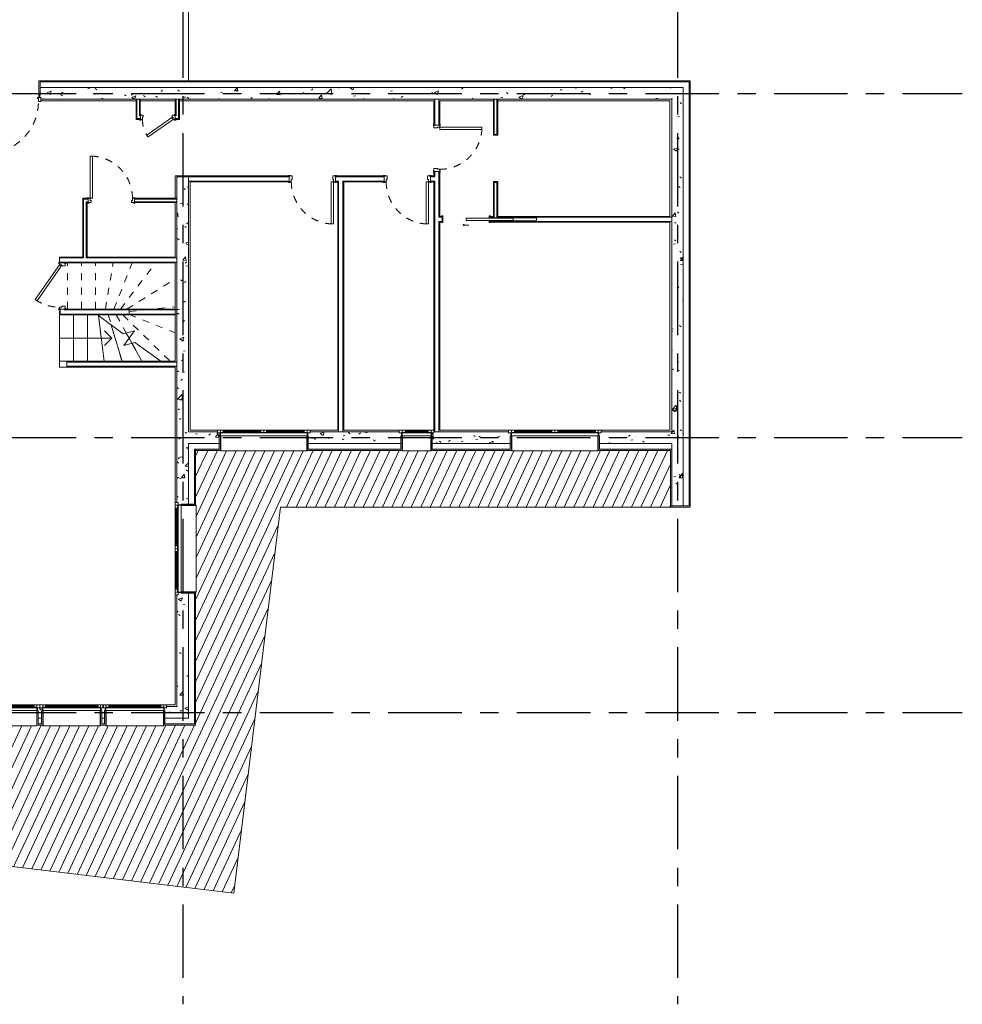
# Model space of a CAD drawing. Header units: millimetres. Extents: x -13892 to 12886, y -13561 to 13913.
# Tile 2 of 3: x -3406 to 12886, y -13561 to 3460. Entities that reach past the tile are written whole.
import ezdxf

# ---------------------------------------------------------------- set-up
doc = ezdxf.new("R2010")
doc.units = ezdxf.units.MM
doc.header["$LTSCALE"] = 100
doc.linetypes.add('Ligne de quadrillage', pattern=[22.225, 12.7, -3.175, 3.175, -3.175])
doc.linetypes.add('Tiret', pattern=[2.5, 1.25, -1.25])
for name, color, linetype, lineweight in [('Axe', 1, 'Continuous', 30), ('Escalier', 31, 'Continuous', 9), ('Escalier_Caché', 31, 'Tiret', 9), ('Escalier_Texte', 31, 'Continuous', 9), ('Fenêtre', 151, 'Continuous', 13), ('Fenêtre_Appui', 1, 'Continuous', 13), ('Mur', 113, 'Continuous', 13), ('Mur_Hachure', 111, 'Continuous', 13), ('Mur_Intérieur', 2, 'Continuous', 13), ('Porte', 31, 'Continuous', 13), ('Porte_Cadre', 31, 'Continuous', 13), ('Sol', 192, 'Continuous', 13), ('Sol_Hachure', 8, 'Continuous', 13)]:
    doc.layers.add(name, color=color, linetype=linetype, lineweight=lineweight)
pattern_1 = [(50, (0, 0), (728.737, -63.756), [76.2, -838.2]), (355, (0, 0), (-140.97, 764.228), [60.96, -670.56]), (100.451, (60.7, -5.3), (587.77, 700.467), [64.76, -712.36]), (46.184, (0, 203.2), (1084.316, -168.17), [114.3, -1257.3]), (96.636, (90.4, 189.2), (949.61, 989.71), [97.14, -1068.54]), (351.184, (0, 203.2), (949.62, 989.7), [91.44, -1005.84]), (21, (101.6, 152.4), (606.458, -409.06), [76.2, -838.2]), (326, (101.6, 152.4), (247.21, 736.753), [60.96, -670.56]), (71.451, (152.14, 118.3), (853.67, 327.685), [64.76, -712.36]), (37.5, (0, 0), (12.3547, 338.22), [33.528, -628.904, 33.528, -647.192, -673.1]), (37.5, (0, 0), (12.3547, 338.22), [-1343.152, 33.528, -639.572]), (7.5, (0, 0), (267.279, 400.722), [33.528, -354.584, 33.528, -613.664, -256.54]), (7.5, (0, 0), (267.279, 400.722), [-1035.304, 33.528, -223.012]), (327.5, (-226.57, 0), (542.3633, -22.9153), [33.528, -220.472, 33.528, -758.952, -1051.56]), (327.5, (-226.57, 0), (542.3633, -22.9153), [-1046.48, 33.528, -1018.032]), (317.5, (-328.17, 0), (592.517, 101.707), [33.528, -296.672, 33.528, -492.76, -746.76]), (317.5, (-328.17, 0), (592.517, 101.707), [-856.488, 33.528, -713.232])]

# ---------------------------------------------------------------- blocks, each defined once
blk = doc.blocks.new('PF 1 Vantail - Droite - 1_00m x 2_40m-310172-RDC')
at = {"layer": 'Fenêtre'}
for p, q in [((-485, -125), (-550, -125)), ((-550, -125), (-550, -175)), ((500, -75), (-500, -75)), ((-500, -175), (-500, -135)), ((-500, -135), (-485, -135)), ((-450, -135), (-500, -135)), ((-500, -135), (-500, -175)), ((-485, -135), (-485, -125)), ((-485, -125), (485, -125)), ((-450, -175), (-450, -135)), ((450, -135), (-450, -135)), ((450, -149), (-450, -149)), ((-450, -149), (-450, -161)), ((-450, -161), (450, -161)), ((450, -135), (450, -175)), ((500, -135), (450, -135)), ((450, -161), (450, -149)), ((550, -125), (485, -125)), ((485, -125), (485, -135)), ((485, -135), (500, -135)), ((500, -135), (500, -175)), ((500, -175), (500, -135)), ((550, -175), (550, -125)), ((-550, -175), (-500, -175)), ((-500, -175), (-450, -175)), ((-450, -175), (450, -175)), ((450, -175), (500, -175)), ((500, -175), (550, -175))]:
    blk.add_line(p, q, dxfattribs=at)
at = {"layer": 'Fenêtre', "lineweight": 9}
for p, q in [((-500, -75), (-510, -75)), ((-510, -75), (-510, -125)), ((-510, -125), (-500, -125)), ((-500, -125), (-500, -75)), ((510, -75), (500, -75)), ((500, -75), (500, -125)), ((500, -125), (510, -125)), ((510, -125), (510, -75))]:
    blk.add_line(p, q, dxfattribs=at)
at = {"layer": 'Fenêtre_Appui'}
for p, q in [((-500, 181), (-500, 185)), ((500, 185), (-500, 185)), ((-495, 185), (-500, 185)), ((-500, 185), (-500, 181)), ((-500, 185), (-500, 181)), ((-500, 185), (-495, 185)), ((-500, 175), (-500, 181)), ((-495, 181), (-495, 185)), ((-495, 181), (-495, 185)), ((-495, 181), (-495, -75)), ((500, 185), (495, 185)), ((495, 185), (495, 181)), ((495, 185), (495, 181)), ((495, 185), (500, 185)), ((495, -75), (495, 181)), ((500, 185), (500, 181)), ((500, 181), (500, 185)), ((500, 181), (500, 185)), ((500, 181), (500, 175))]:
    blk.add_line(p, q, dxfattribs=at)
blk = doc.blocks.new('Int_ Simple - PP _0_73m x 2_04m_-316074-RDC')
at = {"layer": 'Porte', "lineweight": 25}
for p, q in [((-420, 55), (-450, 55)), ((-450, 55), (-450, 50)), ((-450, 50), (-420, 50)), ((-420, 50), (-420, 55)), ((380, 55), (350, 55)), ((350, 55), (350, 50)), ((350, 50), (380, 50)), ((380, 50), (380, 55)), ((-420, -50), (-450, -50)), ((-450, -50), (-450, -55)), ((-450, -55), (-420, -55)), ((-420, -55), (-420, -50)), ((380, -50), (350, -50)), ((350, -50), (350, -55)), ((350, -55), (380, -55)), ((380, -55), (380, -50))]:
    blk.add_line(p, q, dxfattribs=at)
at = {"layer": 'Porte'}
for p, q in [((290, -780), (290, -50)), ((330, -50), (290, -50)), ((330, -50), (330, -780)), ((330, -780), (290, -780))]:
    blk.add_line(p, q, dxfattribs=at)
at = {"layer": 'Porte', "linetype": 'Tiret', "lineweight": 9}
blk.add_arc((330, -50), 730, 180, 270, dxfattribs=at)
at = {"layer": 'Porte_Cadre'}
for p, q in [((-435, 50), (-435, -50)), ((-385, 50), (-435, 50)), ((-385, -10), (-385, 50)), ((365, 50), (315, 50)), ((315, 50), (315, -10)), ((365, -50), (365, 50)), ((-435, -50), (-400, -50)), ((-400, -50), (-400, -10)), ((-400, -10), (-385, -10)), ((315, -10), (330, -10)), ((330, -10), (330, -50)), ((330, -50), (365, -50))]:
    blk.add_line(p, q, dxfattribs=at)
blk = doc.blocks.new('Int_ Simple - PP _0_73m x 2_04m_-315931-RDC')
at = {"layer": 'Porte', "lineweight": 25}
for p, q in [((-420, 41), (-450, 41)), ((-450, 41), (-450, 36)), ((-450, 36), (-420, 36)), ((-420, 36), (-420, 41)), ((380, 41), (350, 41)), ((350, 41), (350, 36)), ((350, 36), (380, 36)), ((380, 36), (380, 41)), ((-420, -36), (-450, -36)), ((-450, -36), (-450, -41)), ((-450, -41), (-420, -41)), ((-420, -41), (-420, -36)), ((380, -36), (350, -36)), ((350, -36), (350, -41)), ((350, -41), (380, -41)), ((380, -41), (380, -36))]:
    blk.add_line(p, q, dxfattribs=at)
at = {"layer": 'Porte'}
for p, q in [((290, -766), (290, -36)), ((330, -36), (290, -36)), ((330, -36), (330, -766)), ((330, -766), (290, -766))]:
    blk.add_line(p, q, dxfattribs=at)
at = {"layer": 'Porte', "linetype": 'Tiret', "lineweight": 9}
blk.add_arc((330, -36), 730, 180, 270, dxfattribs=at)
at = {"layer": 'Porte_Cadre'}
for p, q in [((-435, 36), (-435, -36)), ((-385, 36), (-435, 36)), ((-400, -36), (-400, 4)), ((-400, 4), (-385, 4)), ((-385, 4), (-385, 36)), ((365, 36), (315, 36)), ((315, 36), (315, 4)), ((315, 4), (330, 4)), ((330, 4), (330, -36)), ((365, -36), (365, 36)), ((-435, -36), (-400, -36)), ((330, -36), (365, -36))]:
    blk.add_line(p, q, dxfattribs=at)
blk = doc.blocks.new('Porte d_entrée - PP Lisse _0_90 m x 2_15 m_-316674-RDC')
at = {"layer": 'Porte'}
for p, q in [((390, 1083), (390, 183)), ((440, 1083), (390, 1083)), ((440, 183), (440, 1083)), ((390, 183), (440, 183))]:
    blk.add_line(p, q, dxfattribs=at)
at = {"layer": 'Porte', "linetype": 'Tiret', "lineweight": 9}
blk.add_arc((440, 183), 900, 90, 180, dxfattribs=at)
at = {"layer": 'Porte_Cadre'}
for p, q in [((-500, 183), (-460, 183)), ((-500, 118), (-500, 183)), ((-460, 183), (-460, 133)), ((440, 183), (480, 183)), ((440, 133), (440, 183)), ((480, 183), (480, 118)), ((-445, 118), (-500, 118)), ((-485, 118), (-470, 118)), ((-485, 75), (-485, 118)), ((-470, 75), (-485, 75)), ((-470, 118), (-470, 75)), ((-460, 133), (-445, 133)), ((-445, 133), (-445, 118)), ((425, 133), (440, 133)), ((425, 118), (425, 133)), ((480, 118), (425, 118)), ((450, 75), (450, 118)), ((450, 118), (465, 118)), ((465, 75), (450, 75)), ((465, 118), (465, 75))]:
    blk.add_line(p, q, dxfattribs=at)
blk = doc.blocks.new('Int_ Simple - PP _0_73m x 2_04m_-316776-RDC')
at = {"layer": 'Porte'}
for p, q in [((-268, 469), (-291, 436)), ((-291, 436), (307, 17)), ((330, 50), (-268, 469)), ((307, 17), (330, 50))]:
    blk.add_line(p, q, dxfattribs=at)
at = {"layer": 'Porte', "lineweight": 25}
for p, q in [((-450, 50), (-450, 55)), ((-450, 55), (-420, 55)), ((-420, 50), (-450, 50)), ((-420, 55), (-420, 50)), ((350, 50), (350, 55)), ((350, 55), (380, 55)), ((380, 50), (350, 50)), ((380, 55), (380, 50)), ((-450, -55), (-450, -50)), ((-450, -50), (-420, -50)), ((-420, -55), (-450, -55)), ((-420, -50), (-420, -55)), ((350, -55), (350, -50)), ((350, -50), (380, -50)), ((380, -55), (350, -55)), ((380, -50), (380, -55))]:
    blk.add_line(p, q, dxfattribs=at)
at = {"layer": 'Porte', "linetype": 'Tiret', "lineweight": 9}
blk.add_arc((330, 50), 730, 145, 179.9998, dxfattribs=at)
at = {"layer": 'Porte_Cadre'}
for p, q in [((-435, 50), (-400, 50)), ((-435, -50), (-435, 50)), ((-400, 50), (-400, 10)), ((-400, 10), (-385, 10)), ((-385, 10), (-385, -50)), ((315, 10), (330, 10)), ((315, -50), (315, 10)), ((330, 50), (365, 50)), ((330, 10), (330, 50)), ((365, 50), (365, -50)), ((-385, -50), (-435, -50)), ((365, -50), (315, -50))]:
    blk.add_line(p, q, dxfattribs=at)
blk = doc.blocks.new('Int_ Simple - PP _0_53m x 2_04m_-316924-RDC')
at = {"layer": 'Porte', "lineweight": 25}
for p, q in [((-320, 41), (-350, 41)), ((-350, 41), (-350, 36)), ((-350, 36), (-320, 36)), ((-320, 36), (-320, 41)), ((280, 41), (250, 41)), ((250, 41), (250, 36)), ((250, 36), (280, 36)), ((280, 36), (280, 41)), ((-320, -36), (-350, -36)), ((-350, -36), (-350, -41)), ((-350, -41), (-320, -41)), ((-320, -41), (-320, -36)), ((280, -36), (250, -36)), ((250, -36), (250, -41)), ((250, -41), (280, -41)), ((280, -41), (280, -36))]:
    blk.add_line(p, q, dxfattribs=at)
at = {"layer": 'Porte'}
for p, q in [((-227, -307), (207, -3)), ((230, -36), (-204, -340)), ((207, -3), (230, -36)), ((-204, -340), (-227, -307))]:
    blk.add_line(p, q, dxfattribs=at)
at = {"layer": 'Porte', "linetype": 'Tiret', "lineweight": 9}
blk.add_arc((230, -36), 530, 180.0002, 215, dxfattribs=at)
at = {"layer": 'Porte_Cadre'}
for p, q in [((-335, 36), (-335, -36)), ((-285, 36), (-335, 36)), ((-300, -36), (-300, 4)), ((-300, 4), (-285, 4)), ((-285, 4), (-285, 36)), ((265, 36), (215, 36)), ((215, 36), (215, 4)), ((215, 4), (230, 4)), ((230, 4), (230, -36)), ((265, -36), (265, 36)), ((-335, -36), (-300, -36)), ((230, -36), (265, -36))]:
    blk.add_line(p, q, dxfattribs=at)
blk = doc.blocks.new('Coulissante - Encastrée - 0_80m x 2_04m-319730-RDC')
at = {"layer": 'Porte'}
for p, q in [((-9, 7), (-824, 7)), ((-824, 7), (-824, -33)), ((-9, -33), (-9, 7)), ((-824, -33), (-9, -33))]:
    blk.add_line(p, q, dxfattribs=at)
at = {"layer": 'Porte', "linetype": 'Tiret', "lineweight": 9}
for p in [(-58, 87), (25, 103), (25, 72)]:
    blk.add_line(p, (42, 87), dxfattribs=at)
at = {"layer": 'Porte_Cadre'}
for p, q in [((-434, 45), (-409, 45)), ((-434, 37), (-434, 45)), ((-409, 12), (-424, 12)), ((-409, 45), (-409, 12)), ((391, 45), (416, 45)), ((391, -71), (391, 45)), ((416, 45), (416, 37)), ((-434, -71), (-434, -63)), ((-409, -71), (-434, -71)), ((-424, -38), (-409, -38)), ((-409, -38), (-409, -71)), ((416, -71), (391, -71)), ((416, -63), (416, -71))]:
    blk.add_line(p, q, dxfattribs=at)
blk = doc.blocks.new('PF 2 Vantaux - Droits - 1_50m x 2_40m-319874-RDC')
at = {"layer": 'Fenêtre'}
for p, q in [((-735, -125), (-800, -125)), ((-800, -125), (-800, -175)), ((750, -75), (-750, -75)), ((-750, -175), (-750, -135)), ((-750, -135), (-735, -135)), ((-750, -135), (-750, -175)), ((-700, -135), (-750, -135)), ((-735, -135), (-735, -125)), ((-735, -125), (735, -125)), ((-700, -175), (-700, -135)), ((-50, -135), (-700, -135)), ((-50, -149), (-700, -149)), ((-700, -149), (-700, -161)), ((-700, -161), (-50, -161)), ((0, -135), (-50, -135)), ((-50, -135), (-50, -175)), ((-50, -161), (-50, -149)), ((50, -135), (0, -135)), ((0, -135), (0, -175)), ((0, -175), (0, -135)), ((50, -175), (50, -135)), ((700, -135), (50, -135)), ((700, -149), (50, -149)), ((50, -149), (50, -161)), ((50, -161), (700, -161)), ((700, -135), (700, -175)), ((750, -135), (700, -135)), ((700, -161), (700, -149)), ((800, -125), (735, -125)), ((735, -125), (735, -135)), ((735, -135), (750, -135)), ((750, -135), (750, -175)), ((750, -175), (750, -135)), ((800, -175), (800, -125)), ((-800, -175), (-750, -175)), ((-750, -175), (-700, -175)), ((-700, -175), (-50, -175)), ((-50, -175), (0, -175)), ((0, -175), (50, -175)), ((50, -175), (700, -175)), ((700, -175), (750, -175)), ((750, -175), (800, -175))]:
    blk.add_line(p, q, dxfattribs=at)
at = {"layer": 'Fenêtre', "lineweight": 9}
for p, q in [((-750, -75), (-760, -75)), ((-760, -75), (-760, -125)), ((-760, -125), (-750, -125)), ((-750, -125), (-750, -75)), ((760, -75), (750, -75)), ((750, -75), (750, -125)), ((750, -125), (760, -125)), ((760, -125), (760, -75))]:
    blk.add_line(p, q, dxfattribs=at)
at = {"layer": 'Fenêtre_Appui'}
for p, q in [((-750, 181), (-750, 185)), ((750, 185), (-750, 185)), ((-745, 185), (-750, 185)), ((-750, 185), (-750, 181)), ((-750, 185), (-750, 181)), ((-750, 185), (-745, 185)), ((-750, 175), (-750, 181)), ((-745, 181), (-745, 185)), ((-745, 181), (-745, 185)), ((-745, 181), (-745, -75)), ((750, 185), (745, 185)), ((745, 185), (745, 181)), ((745, 185), (745, 181)), ((745, 185), (750, 185)), ((745, -75), (745, 181)), ((750, 185), (750, 181)), ((750, 181), (750, 185)), ((750, 181), (750, 185)), ((750, 181), (750, 175))]:
    blk.add_line(p, q, dxfattribs=at)
blk = doc.blocks.new('PF 2 Vantaux - Droits - 1_50m x 2_40m-320017-RDC')
at = {"layer": 'Fenêtre'}
for p, q in [((-735, -125), (-800, -125)), ((-800, -125), (-800, -175)), ((750, -75), (-750, -75)), ((-750, -175), (-750, -135)), ((-750, -135), (-735, -135)), ((-750, -135), (-750, -175)), ((-700, -135), (-750, -135)), ((-735, -135), (-735, -125)), ((-735, -125), (735, -125)), ((-700, -175), (-700, -135)), ((-50, -135), (-700, -135)), ((-50, -149), (-700, -149)), ((-700, -149), (-700, -161)), ((-700, -161), (-50, -161)), ((0, -135), (-50, -135)), ((-50, -135), (-50, -175)), ((-50, -161), (-50, -149)), ((50, -135), (0, -135)), ((0, -135), (0, -175)), ((0, -175), (0, -135)), ((50, -175), (50, -135)), ((700, -135), (50, -135)), ((700, -149), (50, -149)), ((50, -149), (50, -161)), ((50, -161), (700, -161)), ((700, -135), (700, -175)), ((750, -135), (700, -135)), ((700, -161), (700, -149)), ((800, -125), (735, -125)), ((735, -125), (735, -135)), ((735, -135), (750, -135)), ((750, -135), (750, -175)), ((750, -175), (750, -135)), ((800, -175), (800, -125)), ((-800, -175), (-750, -175)), ((-750, -175), (-700, -175)), ((-700, -175), (-50, -175)), ((-50, -175), (0, -175)), ((0, -175), (50, -175)), ((50, -175), (700, -175)), ((700, -175), (750, -175)), ((750, -175), (800, -175))]:
    blk.add_line(p, q, dxfattribs=at)
at = {"layer": 'Fenêtre', "lineweight": 9}
for p, q in [((-750, -75), (-760, -75)), ((-760, -75), (-760, -125)), ((-760, -125), (-750, -125)), ((-750, -125), (-750, -75)), ((760, -75), (750, -75)), ((750, -75), (750, -125)), ((750, -125), (760, -125)), ((760, -125), (760, -75))]:
    blk.add_line(p, q, dxfattribs=at)
at = {"layer": 'Fenêtre_Appui'}
for p, q in [((-750, 181), (-750, 185)), ((750, 185), (-750, 185)), ((-745, 185), (-750, 185)), ((-750, 185), (-750, 181)), ((-750, 185), (-750, 181)), ((-750, 185), (-745, 185)), ((-750, 175), (-750, 181)), ((-745, 181), (-745, 185)), ((-745, 181), (-745, 185)), ((-745, 181), (-745, -75)), ((750, 185), (745, 185)), ((745, 185), (745, 181)), ((745, 185), (745, 181)), ((745, 185), (750, 185)), ((745, -75), (745, 181)), ((750, 185), (750, 181)), ((750, 181), (750, 185)), ((750, 181), (750, 185)), ((750, 181), (750, 175))]:
    blk.add_line(p, q, dxfattribs=at)
blk = doc.blocks.new('PF 1 Vantail - Droite - 0_50m x 2_40m-320071-RDC')
at = {"layer": 'Fenêtre'}
for p, q in [((-235, -125), (-300, -125)), ((-300, -125), (-300, -175)), ((250, -75), (-250, -75)), ((-250, -175), (-250, -135)), ((-250, -135), (-235, -135)), ((-200, -135), (-250, -135)), ((-250, -135), (-250, -175)), ((-235, -135), (-235, -125)), ((-235, -125), (235, -125)), ((-200, -175), (-200, -135)), ((200, -135), (-200, -135)), ((200, -149), (-200, -149)), ((-200, -149), (-200, -161)), ((-200, -161), (200, -161)), ((200, -135), (200, -175)), ((250, -135), (200, -135)), ((200, -161), (200, -149)), ((300, -125), (235, -125)), ((235, -125), (235, -135)), ((235, -135), (250, -135)), ((250, -135), (250, -175)), ((250, -175), (250, -135)), ((300, -175), (300, -125)), ((-300, -175), (-250, -175)), ((-250, -175), (-200, -175)), ((-200, -175), (200, -175)), ((200, -175), (250, -175)), ((250, -175), (300, -175))]:
    blk.add_line(p, q, dxfattribs=at)
at = {"layer": 'Fenêtre', "lineweight": 9}
for p, q in [((-250, -75), (-260, -75)), ((-260, -75), (-260, -125)), ((-260, -125), (-250, -125)), ((-250, -125), (-250, -75)), ((260, -75), (250, -75)), ((250, -75), (250, -125)), ((250, -125), (260, -125)), ((260, -125), (260, -75))]:
    blk.add_line(p, q, dxfattribs=at)
at = {"layer": 'Fenêtre_Appui'}
for p, q in [((-250, 181), (-250, 185)), ((250, 185), (-250, 185)), ((-245, 185), (-250, 185)), ((-250, 185), (-250, 181)), ((-250, 185), (-250, 181)), ((-250, 185), (-245, 185)), ((-250, 175), (-250, 181)), ((-245, 181), (-245, 185)), ((-245, 181), (-245, 185)), ((-245, 181), (-245, -75)), ((250, 185), (245, 185)), ((245, 185), (245, 181)), ((245, 185), (245, 181)), ((245, 185), (250, 185)), ((245, -75), (245, 181)), ((250, 185), (250, 181)), ((250, 181), (250, 185)), ((250, 181), (250, 185)), ((250, 181), (250, 175))]:
    blk.add_line(p, q, dxfattribs=at)

msp = doc.modelspace()

# ---------------------------------------------------------------- hatches: boundary and pattern name
at = {"layer": 'Mur_Hachure', "lineweight": 9}
h = msp.add_hatch(dxfattribs=at)
h.set_pattern_fill('FP_1', color=256, style=0, pattern_type=2)
h.set_pattern_definition(pattern_1)
h.paths.add_polyline_path([(7833, 2085), (7863, 2085), (7863, 2285), (-3052, 2285), (-3052, 2155), (-3057, 2155), (-3057, 2112), (-3042, 2112), (-3042, 2085), (6861, 2085)])
h.paths.add_polyline_path([(-4199, 2085), (-4022, 2085), (-4022, 2112), (-4007, 2112), (-4007, 2155), (-4012, 2155), (-4012, 2285), (-5607, 2285), (-5607, 2085)])
h = msp.add_hatch(dxfattribs=at)
h.set_pattern_fill('FP_1', color=256, style=0, pattern_type=2)
h.set_pattern_definition(pattern_1)
h.paths.add_polyline_path([(7863, -3665), (8063, -3665), (8063, 2285), (7863, 2285), (7863, -3635)])
h = msp.add_hatch(dxfattribs=at)
h.set_pattern_fill('FP_1', color=256, style=0, pattern_type=2)
h.set_pattern_definition(pattern_1)
h.paths.add_polyline_path([(-503, -3665), (-487, -3665), (-487, 745), (-687, 745), (-687, -3665)])
h = msp.add_hatch(dxfattribs=at)
h.set_pattern_fill('FP_1', color=256, style=0, pattern_type=2)
h.set_pattern_definition(pattern_1)
h.paths.add_polyline_path([(-687, -8415), (-487, -8415), (-487, -6455), (-617, -6455), (-617, -6445), (-667, -6445), (-667, -6485), (-687, -6485), (-687, -8385)])
h.paths.add_polyline_path([(-617, -4925), (-617, -4915), (-487, -4915), (-487, -3665), (-687, -3665), (-687, -4885), (-667, -4885), (-667, -4925)])
h = msp.add_hatch(dxfattribs=at)
h.set_pattern_fill('FP_1', color=256, style=0, pattern_type=2)
h.set_pattern_definition(pattern_1)
h.paths.add_polyline_path([(7782, -3865), (8063, -3865), (8063, -3665), (6644, -3665), (6644, -3685), (6604, -3685), (6604, -3735), (6614, -3735), (6614, -3865), (6861, -3865)])
h.paths.add_polyline_path([(5074, -3865), (5074, -3735), (5084, -3735), (5084, -3685), (5044, -3685), (5044, -3665), (3754, -3665), (3754, -3685), (3714, -3685), (3714, -3735), (3724, -3735), (3724, -3865), (5020, -3865)])
h.paths.add_polyline_path([(3154, -3865), (3184, -3865), (3184, -3735), (3194, -3735), (3194, -3685), (3154, -3685), (3154, -3665), (1613, -3665), (1613, -3685), (1573, -3685), (1573, -3735), (1583, -3735), (1583, -3865), (2259, -3865)])
h.paths.add_polyline_path([(13, -3865), (43, -3865), (43, -3735), (53, -3735), (53, -3685), (13, -3685), (13, -3665), (-487, -3665), (-487, -3865), (-43, -3865)])
at = {"layer": 'Mur_Hachure'}
h = msp.add_hatch(color=256, dxfattribs=at)
h.paths.add_polyline_path([(7863, -3985), (7863, -3965), (6614, -3965), (6614, -3735), (6594, -3735), (6594, -3985), (7843, -3985)])
h.paths.add_polyline_path([(8163, -3985), (8183, -3985), (8183, -3965), (8163, -3965)])
h.paths.add_polyline_path([(5020, -3985), (5094, -3985), (5094, -3735), (5074, -3735), (5074, -3965), (3724, -3965), (3724, -3735), (3704, -3735), (3704, -3985), (4100, -3985)])
h.paths.add_polyline_path([(3204, -3985), (3204, -3735), (3184, -3735), (3184, -3965), (1583, -3965), (1583, -3735), (1563, -3735), (1563, -3985), (3179, -3985)])
h.paths.add_polyline_path([(-43, -3985), (63, -3985), (63, -3735), (43, -3735), (43, -3965), (-367, -3965), (-367, -3985)])
at = {"layer": 'Mur_Hachure', "lineweight": 9}
h = msp.add_hatch(dxfattribs=at)
h.set_pattern_fill('FP_1', color=256, style=0, pattern_type=2)
h.set_pattern_definition(pattern_1)
h.paths.add_polyline_path([(8063, -4947), (8063, -3865), (7863, -3865), (7863, -4947)])
at = {"layer": 'Mur_Hachure'}
msp.add_hatch(color=256, dxfattribs=at).paths.add_polyline_path([(7863, -4967), (7863, -3985), (7843, -3985), (7843, -4967)])
at = {"layer": 'Mur_Hachure', "lineweight": 9}
h = msp.add_hatch(dxfattribs=at)
h.set_pattern_fill('FP_1', color=256, style=0, pattern_type=2)
h.set_pattern_definition(pattern_1)
h.paths.add_polyline_path([(-487, -8615), (-487, -8415), (-867, -8415), (-867, -8435), (-907, -8435), (-907, -8485), (-897, -8485), (-897, -8615), (-503, -8615)])
h.paths.add_polyline_path([(-1937, -8615), (-1937, -8485), (-1927, -8485), (-1927, -8435), (-1997, -8435), (-1997, -8485), (-1987, -8485), (-1987, -8615)])
h.paths.add_polyline_path([(-3027, -8615), (-3027, -8485), (-3017, -8485), (-3017, -8435), (-3097, -8435), (-3097, -8485), (-3087, -8485), (-3087, -8615)])
h.paths.add_polyline_path([(-4127, -8615), (-4127, -8485), (-4117, -8485), (-4117, -8435), (-4197, -8435), (-4197, -8485), (-4187, -8485), (-4187, -8615), (-4185, -8615)])
h.paths.add_polyline_path([(-5287, -8615), (-5227, -8615), (-5227, -8485), (-5217, -8485), (-5217, -8435), (-5297, -8435), (-5297, -8485), (-5287, -8485), (-5287, -8561)])
h.paths.add_polyline_path([(-6327, -8615), (-6327, -8485), (-6317, -8485), (-6317, -8435), (-6357, -8435), (-6357, -8415), (-7637, -8415), (-7637, -8615), (-6357, -8615)])
at = {"layer": 'Sol_Hachure', "lineweight": 9}
h = msp.add_hatch(dxfattribs=at)
h.set_pattern_fill('FP_2', color=256, style=0, pattern_type=2)
h.set_pattern_definition([(245, (8269.38, -10054.29), (135.9462, -63.3927), [])])
h.paths.add_polyline_path([(296, -11642), (1100, -4967), (7843, -4967), (7843, -3985), (6594, -3985), (6594, -3995), (5094, -3995), (5094, -3985), (3704, -3985), (3704, -3995), (3204, -3995), (3204, -3985), (1563, -3985), (1563, -3995), (63, -3995), (63, -3985), (-367, -3985), (-367, -4935), (-357, -4935), (-357, -6435), (-367, -6435), (-367, -8735), (-917, -8735), (-917, -8745), (-1917, -8745), (-1917, -8735), (-2007, -8735), (-2007, -8745), (-3007, -8745), (-3007, -8735), (-3107, -8735), (-3107, -8745), (-4107, -8745), (-4107, -8735), (-4207, -8735), (-4207, -8745), (-5207, -8745), (-5207, -8735), (-5307, -8735), (-5307, -8745), (-6307, -8745), (-6307, -8735), (-7617, -8735), (-7617, -9932), (-7957, -9932), (-7958, -10648), (-503, -11546)])

# ---------------------------------------------------------------- linework, layer by layer
at = {"layer": 'Axe', "linetype": 'Ligne de quadrillage'}
for p, q in [((-587, 12613), (-587, -13561)), ((7963, 12613), (7963, -13561)), ((-12592, 2185), (12886, 2185)), ((-12592, -3765), (12886, -3765)), ((-12592, -8515), (12886, -8515))]:
    msp.add_line(p, q, dxfattribs=at)
at = {"layer": 'Escalier'}
for p, q in [((-2719, -1645), (-2719, -2445)), ((-2478, -1645), (-2478, -2445)), ((-2236, -1645), (-2236, -2445)), ((-2044, -1658), (-1946, -2445)), ((-1822, -1821), (-1637, -2445)), ((-1564, -1957), (-1516, -2045)), ((-1467, -2133), (-1296, -2445))]:
    msp.add_line(p, q, dxfattribs=at)
at = {"layer": 'Escalier', "linetype": 'Tiret'}
for p, q in [((-2719, -1645), (-2719, -2445)), ((-2478, -1645), (-2478, -2445)), ((-2236, -1645), (-2236, -2445)), ((-2044, -1658), (-1946, -2445)), ((-1822, -1821), (-1637, -2445)), ((-1564, -1957), (-1516, -2045)), ((-1467, -2133), (-1296, -2445))]:
    msp.add_line(p, q, dxfattribs=at)
at = {"layer": 'Escalier_Caché'}
for p, q in [((-2578, -1545), (-2578, -745)), ((-717, -745), (-2578, -745)), ((-2338, -1545), (-2338, -745)), ((-2338, -1545), (-2338, -745)), ((-2098, -1545), (-2098, -745)), ((-2098, -1545), (-2098, -745)), ((-1924, -1545), (-1791, -745)), ((-1924, -1545), (-1791, -745)), ((-1776, -1545), (-1459, -745)), ((-1776, -1545), (-1459, -745)), ((-1663, -1545), (-1058, -745)), ((-1663, -1545), (-1058, -745)), ((-717, -2445), (-717, -745)), ((-1557, -1545), (-717, -1022)), ((-1557, -1545), (-717, -1022)), ((-1516, -1584), (-717, -1504)), ((-1516, -1584), (-717, -1504)), ((-1516, -1545), (-2578, -1545)), ((-2046, -1645), (-2044, -1658)), ((-2046, -1645), (-2044, -1658)), ((-1875, -1645), (-1822, -1821)), ((-1875, -1645), (-1822, -1821)), ((-1868, -1645), (-1516, -1645)), ((-1736, -1645), (-1564, -1957)), ((-1736, -1645), (-1564, -1957)), ((-1621, -1645), (-806, -2445)), ((-1621, -1645), (-806, -2445)), ((-1516, -1645), (-1516, -1545)), ((-1516, -1634), (-717, -1951)), ((-1516, -1634), (-717, -1951)), ((-1516, -2045), (-1467, -2133)), ((-1516, -2045), (-1467, -2133))]:
    msp.add_line(p, q, dxfattribs=at)
at = {"layer": 'Escalier_Caché', "linetype": 'Continuous'}
for p, q in [((-1617, -1971), (-2062, -1645)), ((-1424, -1919), (-1617, -1971)), ((-1608, -2171), (-1424, -1919)), ((-1415, -2119), (-1608, -2171)), ((-969, -2445), (-1415, -2119))]:
    msp.add_line(p, q, dxfattribs=at)
at = {"layer": 'Escalier_Texte'}
for p, q in [((-1816, -2045), (-1941, -1920)), ((-2719, -2045), (-2478, -2045)), ((-2478, -2045), (-2236, -2045)), ((-2236, -2045), (-1996, -2045)), ((-1996, -2045), (-1816, -2045)), ((-1816, -2045), (-1941, -2170))]:
    msp.add_line(p, q, dxfattribs=at)
at = {"layer": 'Mur'}
for p, q in [((8183, 2405), (-3072, 2405)), ((-3072, 2405), (-3072, 2155)), ((8163, 2385), (-3052, 2385)), ((-3052, 2385), (-3052, 2155)), ((8163, 2385), (8163, -4947)), ((8183, -4967), (8183, 2405)), ((8063, 2285), (-3052, 2285)), ((8063, 2285), (8063, -4947)), ((-3072, 2155), (-3052, 2155)), ((-3057, 2155), (-3057, 2112)), ((-3057, 2112), (-3042, 2112)), ((-3042, 2112), (-3042, 2055)), ((7863, 2085), (-3042, 2085)), ((-3042, 2055), (-1393, 2055)), ((-1393, 2055), (-1393, 2085)), ((-1380, 2085), (-1380, 1749)), ((-1334, 2085), (-1334, 1795)), ((-1321, 2055), (-1321, 2085)), ((-1321, 2055), (-717, 2055)), ((-717, 2055), (-717, 2085)), ((-704, 1795), (-704, 2085)), ((-658, 1749), (-658, 2085)), ((-645, 2055), (-645, 2085)), ((-645, 2055), (3754, 2055)), ((3767, 1638), (3767, 2085)), ((3841, 1638), (3841, 2085)), ((3854, 2055), (4784, 2055)), ((4784, 2055), (4784, 2085)), ((4797, 1476), (4797, 2085)), ((4843, 1476), (4843, 2085)), ((4856, 2055), (4856, 2085)), ((4856, 2055), (7833, 2055)), ((7833, 2055), (7833, 60)), ((7863, 2085), (7863, -3665)), ((-1380, 1749), (-1319, 1749)), ((-1334, 1795), (-1319, 1795)), ((-704, 1795), (-719, 1795)), ((-658, 1749), (-719, 1749)), ((4843, 1476), (4797, 1476)), ((-717, 758), (-717, 372)), ((-457, 758), (-717, 758)), ((1254, 745), (-687, 745)), ((-687, -4885), (-687, 745)), ((-487, -3665), (-487, 745)), ((2894, 745), (2054, 745)), ((3767, 745), (3694, 745)), ((3767, 745), (3767, 838)), ((3841, 47), (3841, 838)), ((1254, 671), (-487, 671)), ((-457, -3635), (-457, 658)), ((2107, 671), (2054, 671)), ((2107, -3665), (2107, 671)), ((2894, 671), (2181, 671)), ((2181, -3665), (2181, 671)), ((3767, 671), (3694, 671)), ((3767, -3665), (3767, 671)), ((4797, 47), (4797, 647)), ((4797, 647), (4843, 647)), ((4843, 47), (4843, 647)), ((-2301, 359), (-2301, -658)), ((-2301, 359), (-2222, 359)), ((-687, 359), (-1422, 359)), ((-687, 372), (-717, 372)), ((-2255, 313), (-2255, -658)), ((-2222, 313), (-2255, 313)), ((-687, 313), (-1422, 313)), ((-687, 300), (-717, 300)), ((-717, 300), (-717, -645)), ((3841, 47), (3894, 47)), ((4724, 47), (4797, 47)), ((4784, 47), (4784, 60)), ((4843, 47), (7863, 47)), ((4856, 47), (4856, 60)), ((3841, -3665), (3841, -27)), ((3841, -27), (3894, -27)), ((4724, -27), (7863, -27)), ((7833, -40), (7833, -3635)), ((-2301, -658), (-2719, -658)), ((-2314, -658), (-2314, -645)), ((-687, -658), (-2255, -658)), ((-2242, -658), (-2242, -645)), ((-2719, -732), (-687, -732)), ((-717, -745), (-717, -1545)), ((-2706, -1632), (-2706, -1545)), ((-687, -1632), (-2706, -1632)), ((-2632, -1558), (-2632, -1545)), ((-687, -1558), (-2632, -1558)), ((-717, -1645), (-717, -2445)), ((-2592, -2458), (-687, -2458)), ((-2592, -2532), (-687, -2532)), ((-717, -2545), (-717, -4885)), ((-487, -3665), (13, -3665)), ((13, -3635), (-457, -3635)), ((53, -3735), (43, -3735)), ((43, -3965), (43, -3735)), ((63, -3985), (63, -3735)), ((1563, -3735), (1563, -3985)), ((1583, -3735), (1573, -3735)), ((1583, -3735), (1583, -3965)), ((2094, -3635), (1613, -3635)), ((1613, -3665), (3154, -3665)), ((3154, -3635), (2194, -3635)), ((3194, -3735), (3184, -3735)), ((3184, -3965), (3184, -3735)), ((3204, -3985), (3204, -3735)), ((3704, -3735), (3704, -3985)), ((3724, -3735), (3714, -3735)), ((3724, -3735), (3724, -3965)), ((5044, -3665), (3754, -3665)), ((5044, -3635), (3854, -3635)), ((5084, -3735), (5074, -3735)), ((5074, -3965), (5074, -3735)), ((5094, -3985), (5094, -3735)), ((6594, -3735), (6594, -3985)), ((6614, -3735), (6604, -3735)), ((6614, -3735), (6614, -3965)), ((7833, -3635), (6644, -3635)), ((6644, -3665), (7863, -3665)), ((-487, -4915), (-487, -3865)), ((-487, -3865), (43, -3865)), ((1583, -3865), (3184, -3865)), ((3724, -3865), (5074, -3865)), ((6614, -3865), (7863, -3865)), ((7863, -4967), (7863, -3865)), ((-387, -4915), (-387, -3965)), ((-387, -3965), (43, -3965)), ((-367, -4935), (-367, -3965)), ((-367, -3985), (63, -3985)), ((1563, -3985), (3204, -3985)), ((1583, -3965), (3184, -3965)), ((3704, -3985), (5094, -3985)), ((3724, -3965), (5074, -3965)), ((6594, -3985), (7843, -3985)), ((6614, -3965), (7863, -3965)), ((7843, -3985), (7843, -4967)), ((8163, -3965), (8183, -3965)), ((8183, -3985), (8163, -3985)), ((-617, -4915), (-387, -4915)), ((-617, -4915), (-617, -4925)), ((-617, -4935), (-367, -4935)), ((7843, -4967), (8183, -4967)), ((7863, -4947), (8163, -4947)), ((-367, -6435), (-617, -6435)), ((-617, -6445), (-617, -6455)), ((-387, -6455), (-617, -6455)), ((-487, -8615), (-487, -6455)), ((-387, -8715), (-387, -6455)), ((-367, -8735), (-367, -6435)), ((-717, -6485), (-717, -8385)), ((-687, -8415), (-687, -6485)), ((-3107, -8485), (-3107, -8735)), ((-3087, -8485), (-3097, -8485)), ((-3087, -8485), (-3087, -8715)), ((-3017, -8485), (-3027, -8485)), ((-3027, -8715), (-3027, -8485)), ((-3007, -8735), (-3007, -8485)), ((-2007, -8485), (-2007, -8735)), ((-1987, -8485), (-1997, -8485)), ((-1987, -8485), (-1987, -8715)), ((-1927, -8485), (-1937, -8485)), ((-1937, -8715), (-1937, -8485)), ((-1917, -8735), (-1917, -8485)), ((-917, -8485), (-917, -8735)), ((-897, -8485), (-907, -8485)), ((-897, -8485), (-897, -8715)), ((-717, -8385), (-867, -8385)), ((-867, -8415), (-687, -8415)), ((-3087, -8615), (-3027, -8615)), ((-1987, -8615), (-1937, -8615)), ((-897, -8615), (-487, -8615)), ((-3107, -8735), (-3007, -8735)), ((-3087, -8715), (-3027, -8715)), ((-2007, -8735), (-1917, -8735)), ((-1987, -8715), (-1937, -8715)), ((-917, -8735), (-367, -8735)), ((-897, -8715), (-387, -8715))]:
    msp.add_line(p, q, dxfattribs=at)
at = {"layer": 'Mur_Intérieur'}
for p, q in [((-1393, 2055), (-1393, 1736)), ((-1321, 1808), (-1321, 2055)), ((-717, 2055), (-717, 1808)), ((-645, 1736), (-645, 2055)), ((3754, 2055), (3754, 1638)), ((3854, 1638), (3854, 2055)), ((4784, 2055), (4784, 1463)), ((4856, 1463), (4856, 2055)), ((-1393, 1736), (-1319, 1736)), ((-1319, 1808), (-1321, 1808)), ((-1319, 1736), (-1319, 1808)), ((-717, 1808), (-719, 1808)), ((-719, 1808), (-719, 1736)), ((-719, 1736), (-645, 1736)), ((3754, 1638), (3854, 1638)), ((4784, 1463), (4856, 1463)), ((1254, 758), (-457, 758)), ((1254, 658), (1254, 758)), ((2894, 758), (2054, 758)), ((2054, 758), (2054, 658)), ((2894, 658), (2894, 758)), ((3754, 758), (3694, 758)), ((3694, 758), (3694, 658)), ((3754, 838), (3754, 758)), ((3854, 838), (3754, 838)), ((3854, 60), (3854, 838)), ((-457, 658), (1254, 658)), ((2054, 658), (2094, 658)), ((2094, 658), (2094, -3635)), ((2194, 658), (2894, 658)), ((2194, -3635), (2194, 658)), ((3694, 658), (3754, 658)), ((3754, 658), (3754, -3635)), ((4784, 660), (4784, 60)), ((4856, 660), (4784, 660)), ((4856, 60), (4856, 660)), ((-2222, 372), (-2314, 372)), ((-2314, 372), (-2314, -645)), ((-2222, 300), (-2222, 372)), ((-717, 372), (-1422, 372)), ((-1422, 372), (-1422, 300)), ((-2242, -645), (-2242, 300)), ((-2242, 300), (-2222, 300)), ((-1422, 300), (-717, 300)), ((3894, 60), (3854, 60)), ((3894, -40), (3894, 60)), ((4784, 60), (4724, 60)), ((4724, 60), (4724, 35)), ((4724, 35), (5524, 35)), ((7833, 60), (4856, 60)), ((5524, 35), (5524, -15)), ((3854, -3635), (3854, -40)), ((3854, -40), (3894, -40)), ((5524, -15), (4724, -15)), ((4724, -15), (4724, -40)), ((4724, -40), (7833, -40)), ((-2314, -645), (-2719, -645)), ((-2719, -645), (-2719, -745)), ((-717, -645), (-2242, -645)), ((-2719, -745), (-717, -745)), ((-2719, -1545), (-2719, -1645)), ((-717, -1545), (-2719, -1545)), ((-2719, -1645), (-717, -1645)), ((-717, -2445), (-2719, -2445)), ((-2719, -2545), (-2719, -2445)), ((-2719, -2545), (-717, -2545)), ((-2592, -2445), (-2592, -2545))]:
    msp.add_line(p, q, dxfattribs=at)
at = {"layer": 'Sol'}
for p, q in [((-487, 2405), (-487, 7615)), ((296, -11642), (1100, -4967)), ((1100, -4967), (7843, -4967)), ((-7958, -10648), (296, -11642))]:
    msp.add_line(p, q, dxfattribs=at)

# ---------------------------------------------------------------- block references
at = {"layer": 'Fenêtre'}
for name, p, rotation in [('PF 2 Vantaux - Droits - 1_50m x 2_40m-319874-RDC', (813, -3810), 180), ('PF 1 Vantail - Droite - 0_50m x 2_40m-320071-RDC', (3454, -3810), 180), ('PF 2 Vantaux - Droits - 1_50m x 2_40m-319874-RDC', (5844, -3810), 180), ('PF 2 Vantaux - Droits - 1_50m x 2_40m-320017-RDC', (-542, -5685), 269.9999999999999), ('PF 1 Vantail - Droite - 1_00m x 2_40m-310172-RDC', (-3607, -8560), 180), ('PF 1 Vantail - Droite - 1_00m x 2_40m-310172-RDC', (-2507, -8560), 180), ('PF 1 Vantail - Droite - 1_00m x 2_40m-310172-RDC', (-1417, -8560), 180)]:
    msp.add_blockref(name, p, dxfattribs=dict(at, rotation=rotation))
at = {"layer": 'Porte'}
for name, p, rotation in [('Porte d_entrée - PP Lisse _0_90 m x 2_15 m_-316674-RDC', (-3542, 2230), 180), ('Coulissante - Encastrée - 0_80m x 2_04m-319730-RDC', (4300, -3), 180), ('Int_ Simple - PP _0_73m x 2_04m_-316776-RDC', (-2669, -1110), 89.99999999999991)]:
    msp.add_blockref(name, p, dxfattribs=dict(at, rotation=rotation))
msp.add_blockref('Int_ Simple - PP _0_53m x 2_04m_-316924-RDC', (-984, 1772), dxfattribs=at)
at = {"layer": 'Porte', "linetype": 'Tiret', "lineweight": 9}
for name, p, rotation in [('Int_ Simple - PP _0_73m x 2_04m_-316074-RDC', (3804, 1273), 89.99999999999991), ('Int_ Simple - PP _0_73m x 2_04m_-315931-RDC', (-1857, 336), 180)]:
    msp.add_blockref(name, p, dxfattribs=dict(at, rotation=rotation))
for p in [(1689, 708), (3329, 708)]:
    msp.add_blockref('Int_ Simple - PP _0_73m x 2_04m_-316074-RDC', p, dxfattribs=at)

doc.saveas('drawing.dxf')
